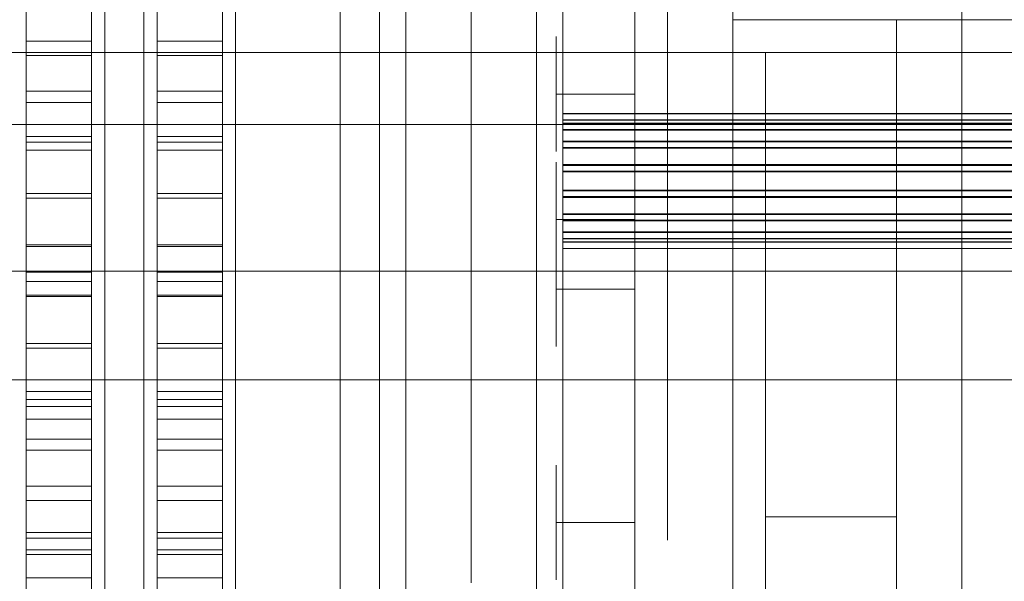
# Model space of a CAD drawing. Header units: millimetres. Extents: x -4395 to 65662, y -65530 to 6847.
# Tile 167 of 256: x -1559 to -1408, y -34431 to -34345. Entities that reach past the tile are written whole.
import ezdxf

# ---------------------------------------------------------------- set-up
doc = ezdxf.new("R2010")
doc.units = ezdxf.units.MM
for name, color, linetype, lineweight in [('COTAS_O', 1, 'Continuous', 0), ('frontal_briquetadora', 7, 'Continuous', 0), ('frontal_C03', 7, 'Continuous', 0), ('frontal_tolva', 7, 'Continuous', 0)]:
    doc.layers.add(name, color=color, linetype=linetype, lineweight=lineweight)
doc.dimstyles.new('R19_100', dxfattribs={"dimtxt": 250, "dimasz": 150, "dimexe": 150, "dimexo": 80, "dimgap": 100, "dimtad": 1, "dimtih": 1, "dimtoh": 1, "dimdsep": 46, "dimcen": 0.09, "dimadec": 0, "dimazin": 0, "dimtfac": 1, "dimtdec": 4, "dimtofl": 0, "dimtmove": 0, "dimatfit": 3, "dimfxl": 1, "dimtolj": 1, "dimtzin": 0, "dimarcsym": 0})

# ---------------------------------------------------------------- blocks, each defined once
blk = doc.blocks.new('DIM_R33_42')
at = {"layer": 'COTAS_O'}
for p, q in [((-1725, -31700), (-1025, -31700)), ((-1025, -31700), (-1070, -31850)), ((-1025, -34400), (-1025, -31700)), ((-1025, -31700), (-980, -31850)), ((-1025, -34400), (-1070, -34250)), ((-1025, -34400), (-980, -34250)), ((-1725, -34400), (-1025, -34400))]:
    blk.add_line(p, q, dxfattribs=at)
blk.add_text('2700 O', height=250, rotation=90, dxfattribs=at).set_placement((-1125, -33050))
blk = doc.blocks.new('DIM_R33_43')
at = {"layer": 'COTAS_O'}
for p, q in [((-1725, -33700), (-1575, -33655)), ((1725, -33700), (1575, -33655)), ((-1725, -34400), (-1725, -33700)), ((-1725, -33700), (1725, -33700)), ((-1725, -33700), (-1575, -33745)), ((1725, -33700), (1575, -33745)), ((1725, -34400), (1725, -33700))]:
    blk.add_line(p, q, dxfattribs=at)
blk.add_text('3450 O', height=250, dxfattribs=at).set_placement((0, -33600))
blk = doc.blocks.new('DIM_R33_48')
at = {"layer": 'COTAS_O'}
for p, q in [((-1480, -33670), (-780, -33670)), ((-780, -33670), (-825, -33820)), ((-780, -36000), (-780, -33670)), ((-780, -33670), (-735, -33820)), ((-780, -36000), (-825, -35850)), ((-780, -36000), (-735, -35850)), ((-1480, -36000), (-780, -36000))]:
    blk.add_line(p, q, dxfattribs=at)
blk.add_text('2330 O', height=250, rotation=90, dxfattribs=at).set_placement((-880, -34835))

msp = doc.modelspace()

# ---------------------------------------------------------------- linework, layer by layer
at = {"layer": 'frontal_briquetadora'}
for p, q in [((-1450, -34310), (-1450, -34345)), ((-1546, -34345.082), (-1546, -34326.995)), ((-1540, -34345.082), (-1540, -34326.995)), ((-1526, -34345.082), (-1526, -34326.995)), ((-1510, -34345.082), (-1510, -34326.995)), ((-1465, -34328.667), (-1465, -34346.248)), ((-1546, -34330), (-1546, -34349.862)), ((-1546, -34330), (-1546, -34349.621)), ((-1540, -34330), (-1540, -34349.862)), ((-1540, -34330), (-1540, -34349.621)), ((-1526, -34330), (-1526, -34349.862)), ((-1526, -34330), (-1526, -34349.621)), ((-1510, -34330), (-1510, -34349.721)), ((-1510, -34330), (-1510, -34349.862)), ((-1510, -34330), (-1510, -34349.294)), ((-1490, -34330), (-1490, -34349.294)), ((-1460, -34330), (-1460, -34349.752)), ((-1465, -34339.121), (-1465, -34357.768)), ((-1558, -34348.262), (-1558, -34340.735)), ((-1548, -34348.262), (-1548, -34340.735)), ((-1538, -34348.262), (-1538, -34340.735)), ((-1528, -34348.262), (-1528, -34340.735)), ((-1450, -34345), (-1450, -34340.118)), ((-1450, -34340.292), (-1450, -34345)), ((-1558, -34341.896), (-1558, -34362.811)), ((-1558, -34342.212), (-1558, -34363.683)), ((-1548, -34341.896), (-1548, -34362.811)), ((-1548, -34342.212), (-1548, -34363.683)), ((-1538, -34341.896), (-1538, -34362.811)), ((-1538, -34342.212), (-1538, -34363.683)), ((-1528, -34341.896), (-1528, -34362.811)), ((-1528, -34342.212), (-1528, -34363.683)), ((-1558, -34350.441), (-1558, -34343.381)), ((-1548, -34350.441), (-1548, -34343.381)), ((-1538, -34350.441), (-1538, -34343.381)), ((-1528, -34350.441), (-1528, -34343.381)), ((-1450, -34345), (-1450, -34342.871)), ((-1450, -34363.614), (-1450, -34344.06)), ((-1546, -34363.649), (-1546, -34344.436)), ((-1546, -34364.025), (-1546, -34345.082)), ((-1540, -34363.649), (-1540, -34344.436)), ((-1540, -34364.025), (-1540, -34345.082)), ((-1526, -34363.649), (-1526, -34344.436)), ((-1526, -34364.025), (-1526, -34345.082)), ((-1510, -34364.025), (-1510, -34345.082)), ((-1450, -34345), (-1425, -34345)), ((-1450, -34345), (-590, -34345)), ((-620, -34345), (-1425, -34345)), ((-1425, -34345), (-1425, -34363.493)), ((-1425, -34345), (-1425, -34363.004)), ((-1425, -34345), (-1425, -34510)), ((-1425, -34345), (-1425, -34360.902)), ((-1425, -34357.983), (-1425, -34345)), ((-1425, -34500), (-1425, -34345)), ((-1465, -34346.248), (-1465, -34361.724)), ((-1558, -34355.92), (-1558, -34348.262)), ((-1558, -34348.262), (-1548, -34348.262)), ((-1548, -34355.92), (-1548, -34348.262)), ((-1538, -34355.92), (-1538, -34348.262)), ((-1538, -34348.262), (-1528, -34348.262)), ((-1528, -34355.92), (-1528, -34348.262)), ((-1477, -34349.293), (-1477, -34347.555)), ((-1465, -34349.293), (-1465, -34347.555)), ((-1546, -34349.621), (-1546, -34369.158)), ((-1546, -34349.862), (-1546, -34369.642)), ((-1540, -34349.621), (-1540, -34369.158)), ((-1540, -34349.862), (-1540, -34369.642)), ((-1526, -34349.621), (-1526, -34369.158)), ((-1526, -34349.862), (-1526, -34369.642)), ((-1510, -34349.294), (-1510, -34367.93)), ((-1510, -34349.721), (-1510, -34367.845)), ((-1510, -34349.862), (-1510, -34369.642)), ((-1490, -34349.294), (-1490, -34367.93)), ((-1477, -34352.425), (-1477, -34349.293)), ((-1465, -34352.425), (-1465, -34349.293)), ((-1460, -34349.752), (-1460, -34368.64)), ((-1445, -34685), (-1445, -34350)), ((-1425, -34350), (-1445, -34350)), ((-1425, -34350), (-1425, -34685)), ((-1558, -34357.624), (-1558, -34350.441)), ((-1558, -34350.441), (-1548, -34350.441)), ((-1548, -34357.624), (-1548, -34350.441)), ((-1538, -34357.624), (-1538, -34350.441)), ((-1538, -34350.441), (-1528, -34350.441)), ((-1528, -34357.624), (-1528, -34350.441)), ((-1477, -34356.33), (-1477, -34352.425)), ((-1465, -34356.33), (-1465, -34352.425)), ((-1510, -34359.632), (-1510, -34353.762)), ((-1450, -34359.818), (-1450, -34353.994)), ((-1558, -34363.681), (-1558, -34355.92)), ((-1558, -34355.92), (-1548, -34355.92)), ((-1548, -34363.681), (-1548, -34355.92)), ((-1538, -34363.681), (-1538, -34355.92)), ((-1538, -34355.92), (-1528, -34355.92)), ((-1528, -34363.681), (-1528, -34355.92)), ((-1558, -34364.904), (-1558, -34357.624)), ((-1558, -34357.624), (-1548, -34357.624)), ((-1548, -34364.904), (-1548, -34357.624)), ((-1538, -34364.904), (-1538, -34357.624)), ((-1538, -34357.624), (-1528, -34357.624)), ((-1528, -34364.904), (-1528, -34357.624)), ((-1465, -34356.33), (-1477, -34356.33)), ((-1477, -34356.33), (-1477, -34360.235)), ((-1465, -34356.33), (-1465, -34360.235)), ((-1465, -34357.768), (-1465, -34375.34)), ((-1425, -34370.433), (-1425, -34357.983)), ((-1510, -34370.21), (-1510, -34359.632)), ((-1477, -34360.235), (-1477, -34363.366)), ((-1465, -34360.235), (-1465, -34363.366)), ((-1450, -34370.313), (-1450, -34359.818)), ((-1510, -34365.418), (-1510, -34360.977)), ((-1465, -34361.724), (-1465, -34374.193)), ((-1425, -34360.902), (-1425, -34373.747)), ((-1558, -34362.811), (-1558, -34383.567)), ((-1558, -34362.811), (-1548, -34362.811)), ((-1548, -34362.811), (-1548, -34383.567)), ((-1546, -34383.4), (-1546, -34363.649)), ((-1540, -34383.4), (-1540, -34363.649)), ((-1538, -34362.811), (-1538, -34383.567)), ((-1538, -34362.811), (-1528, -34362.811)), ((-1528, -34362.811), (-1528, -34383.567)), ((-1526, -34383.4), (-1526, -34363.649)), ((-1477, -34363.366), (-1477, -34365.104)), ((-1465, -34363.366), (-1465, -34365.104)), ((-1450, -34383.4), (-1450, -34363.614)), ((-1425, -34363.004), (-1425, -34379.88)), ((-1425, -34363.493), (-1425, -34380.628)), ((-1558, -34371.516), (-1558, -34363.681)), ((-1558, -34363.683), (-1558, -34384.991)), ((-1558, -34363.683), (-1548, -34363.683)), ((-1558, -34372.253), (-1558, -34364.904)), ((-1558, -34364.904), (-1548, -34364.904)), ((-1548, -34371.516), (-1548, -34363.681)), ((-1548, -34363.683), (-1548, -34384.991)), ((-1548, -34372.253), (-1548, -34364.904)), ((-1546, -34383.4), (-1546, -34364.025)), ((-1540, -34383.4), (-1540, -34364.025)), ((-1538, -34371.516), (-1538, -34363.681)), ((-1538, -34363.683), (-1538, -34384.991)), ((-1538, -34363.683), (-1528, -34363.683)), ((-1538, -34372.253), (-1538, -34364.904)), ((-1538, -34364.904), (-1528, -34364.904)), ((-1528, -34371.516), (-1528, -34363.681)), ((-1528, -34363.683), (-1528, -34384.991)), ((-1528, -34372.253), (-1528, -34364.904)), ((-1526, -34383.4), (-1526, -34364.025)), ((-1510, -34383.4), (-1510, -34364.025)), ((-1510, -34373.421), (-1510, -34365.418)), ((-1510, -34367.845), (-1510, -34382.902)), ((-1510, -34367.93), (-1510, -34385.275)), ((-1490, -34367.93), (-1490, -34385.275)), ((-1477, -34368.484), (-1477, -34366.746)), ((-1465, -34368.484), (-1465, -34366.746)), ((-1546, -34369.158), (-1546, -34388.527)), ((-1546, -34369.642), (-1546, -34389.259)), ((-1540, -34369.158), (-1540, -34388.527)), ((-1540, -34369.642), (-1540, -34389.259)), ((-1526, -34369.158), (-1526, -34388.527)), ((-1526, -34369.642), (-1526, -34389.259)), ((-1510, -34369.642), (-1510, -34389.259)), ((-1477, -34371.615), (-1477, -34368.484)), ((-1465, -34371.615), (-1465, -34368.484)), ((-1460, -34368.64), (-1460, -34385.84)), ((-1510, -34383.4), (-1510, -34370.21)), ((-1450, -34383.4), (-1450, -34370.313)), ((-1425, -34382.237), (-1425, -34370.433)), ((-1558, -34379.396), (-1558, -34371.516)), ((-1558, -34371.516), (-1548, -34371.516)), ((-1558, -34379.644), (-1558, -34372.253)), ((-1558, -34372.253), (-1548, -34372.253)), ((-1548, -34379.396), (-1548, -34371.516)), ((-1548, -34379.644), (-1548, -34372.253)), ((-1538, -34379.396), (-1538, -34371.516)), ((-1538, -34371.516), (-1528, -34371.516)), ((-1538, -34379.644), (-1538, -34372.253)), ((-1538, -34372.253), (-1528, -34372.253)), ((-1528, -34379.396), (-1528, -34371.516)), ((-1528, -34379.644), (-1528, -34372.253)), ((-1477, -34375.52), (-1477, -34371.615)), ((-1465, -34375.52), (-1465, -34371.615)), ((-1510, -34383.4), (-1510, -34373.421)), ((-1465, -34374.193), (-1465, -34382.931)), ((-1425, -34373.747), (-1425, -34382.764)), ((-1465, -34375.52), (-1477, -34375.52)), ((-1477, -34375.52), (-1477, -34379.425)), ((-1465, -34375.34), (-1465, -34391.508)), ((-1465, -34375.52), (-1465, -34379.425)), ((-1477, -34379.089), (-1477, -34377.351)), ((-1465, -34379.089), (-1465, -34377.351)), ((-1558, -34387.29), (-1558, -34379.396)), ((-1558, -34379.396), (-1548, -34379.396)), ((-1558, -34387.049), (-1558, -34379.644)), ((-1558, -34379.644), (-1548, -34379.644)), ((-1548, -34387.29), (-1548, -34379.396)), ((-1548, -34387.049), (-1548, -34379.644)), ((-1538, -34387.29), (-1538, -34379.396)), ((-1538, -34379.396), (-1528, -34379.396)), ((-1538, -34387.049), (-1538, -34379.644)), ((-1538, -34379.644), (-1528, -34379.644)), ((-1528, -34387.29), (-1528, -34379.396)), ((-1528, -34387.049), (-1528, -34379.644)), ((-1477, -34382.221), (-1477, -34379.089)), ((-1477, -34379.425), (-1477, -34382.556)), ((-1465, -34382.221), (-1465, -34379.089)), ((-1465, -34379.425), (-1465, -34382.556)), ((-1425, -34379.88), (-1425, -34395.325)), ((-1425, -34380.628), (-1425, -34395.709)), ((-1510, -34382.902), (-1510, -34393.674)), ((-1477, -34386.126), (-1477, -34382.221)), ((-1477, -34382.556), (-1477, -34384.294)), ((-1465, -34386.126), (-1465, -34382.221)), ((-1465, -34382.556), (-1465, -34384.294)), ((-1465, -34382.931), (-1465, -34387.431)), ((-1425, -34393.287), (-1425, -34382.237)), ((-1425, -34382.764), (-1425, -34387.412)), ((-1660, -34383.4), (-1510, -34383.4)), ((-1450, -34383.4), (-1599.2, -34383.4)), ((-1560, -34383.4), (-1546, -34383.4)), ((-1558, -34383.567), (-1558, -34404.063)), ((-1558, -34383.567), (-1548, -34383.567)), ((-1548, -34383.567), (-1548, -34404.063)), ((-1540, -34383.4), (-1546, -34383.4)), ((-1546, -34383.4), (-1546, -34402.775)), ((-1546, -34383.4), (-1546, -34403.151)), ((-1540, -34383.4), (-1526, -34383.4)), ((-1540, -34383.4), (-1540, -34402.775)), ((-1540, -34383.4), (-1540, -34403.151)), ((-1538, -34383.567), (-1538, -34404.063)), ((-1538, -34383.567), (-1528, -34383.567)), ((-1528, -34383.567), (-1528, -34404.063)), ((-1510, -34383.4), (-1526, -34383.4)), ((-1526, -34383.4), (-1526, -34402.775)), ((-1526, -34383.4), (-1526, -34403.151)), ((-1510, -34383.4), (-1510, -34393.379)), ((-1510, -34383.4), (-1510, -34396.59)), ((-1510, -34383.4), (-1510, -34402.775)), ((-1405, -34383.4), (-1450, -34383.4)), ((-1450, -34383.4), (-1450, -34403.186)), ((-1450, -34383.4), (-1450, -34396.487)), ((-1558, -34384.991), (-1558, -34406.032)), ((-1558, -34384.991), (-1548, -34384.991)), ((-1548, -34384.991), (-1548, -34406.032)), ((-1538, -34384.991), (-1538, -34406.032)), ((-1538, -34384.991), (-1528, -34384.991)), ((-1528, -34384.991), (-1528, -34406.032)), ((-1510, -34385.275), (-1510, -34400.738)), ((-1490, -34385.275), (-1490, -34400.738)), ((-1465, -34386.126), (-1477, -34386.126)), ((-1477, -34386.126), (-1477, -34390.031)), ((-1465, -34386.126), (-1465, -34390.031)), ((-1460, -34385.84), (-1460, -34400.599)), ((-1558, -34394.44), (-1558, -34387.049)), ((-1558, -34387.049), (-1548, -34387.049)), ((-1558, -34395.17), (-1558, -34387.29)), ((-1558, -34387.29), (-1548, -34387.29)), ((-1548, -34394.44), (-1548, -34387.049)), ((-1548, -34395.17), (-1548, -34387.29)), ((-1538, -34394.44), (-1538, -34387.049)), ((-1538, -34387.049), (-1528, -34387.049)), ((-1538, -34395.17), (-1538, -34387.29)), ((-1538, -34387.29), (-1528, -34387.29)), ((-1528, -34394.44), (-1528, -34387.049)), ((-1528, -34395.17), (-1528, -34387.29)), ((-1546, -34388.527), (-1546, -34407.646)), ((-1540, -34388.527), (-1540, -34407.646)), ((-1526, -34388.527), (-1526, -34407.646)), ((-1546, -34389.259), (-1546, -34408.633)), ((-1540, -34389.259), (-1540, -34408.633)), ((-1526, -34389.259), (-1526, -34408.633)), ((-1510, -34389.259), (-1510, -34408.633)), ((-1477, -34390.031), (-1477, -34393.162)), ((-1465, -34390.031), (-1465, -34393.162)), ((-1465, -34391.508), (-1465, -34405.971)), ((-1510, -34393.379), (-1510, -34401.382)), ((-1510, -34393.674), (-1510, -34399.287)), ((-1477, -34393.162), (-1477, -34394.9)), ((-1465, -34393.162), (-1465, -34394.9)), ((-1425, -34403.48), (-1425, -34393.287)), ((-1558, -34401.79), (-1558, -34394.44)), ((-1558, -34394.44), (-1548, -34394.44)), ((-1558, -34403.006), (-1558, -34395.17)), ((-1558, -34395.17), (-1548, -34395.17)), ((-1548, -34401.79), (-1548, -34394.44)), ((-1548, -34403.006), (-1548, -34395.17)), ((-1538, -34401.79), (-1538, -34394.44)), ((-1538, -34394.44), (-1528, -34394.44)), ((-1538, -34403.006), (-1538, -34395.17)), ((-1538, -34395.17), (-1528, -34395.17)), ((-1528, -34401.79), (-1528, -34394.44)), ((-1528, -34403.006), (-1528, -34395.17)), ((-1510, -34396.59), (-1510, -34407.168)), ((-1450, -34396.487), (-1450, -34406.982)), ((-1425, -34395.325), (-1425, -34409.062)), ((-1425, -34395.709), (-1425, -34408.124)), ((-1510, -34400.738), (-1510, -34413.792)), ((-1490, -34400.738), (-1490, -34413.792)), ((-1460, -34400.599), (-1460, -34412.272)), ((-1558, -34409.071), (-1558, -34401.79)), ((-1558, -34401.79), (-1548, -34401.79)), ((-1548, -34409.071), (-1548, -34401.79)), ((-1546, -34402.775), (-1546, -34421.718)), ((-1540, -34402.775), (-1540, -34421.718)), ((-1538, -34409.071), (-1538, -34401.79)), ((-1538, -34401.79), (-1528, -34401.79)), ((-1528, -34409.071), (-1528, -34401.79)), ((-1526, -34402.775), (-1526, -34421.718)), ((-1510, -34401.382), (-1510, -34405.823)), ((-1510, -34402.775), (-1510, -34421.718)), ((-1558, -34410.768), (-1558, -34403.006)), ((-1558, -34403.006), (-1548, -34403.006)), ((-1558, -34404.063), (-1558, -34424.199)), ((-1558, -34404.063), (-1548, -34404.063)), ((-1548, -34410.768), (-1548, -34403.006)), ((-1548, -34404.063), (-1548, -34424.199)), ((-1546, -34403.151), (-1546, -34422.364)), ((-1540, -34403.151), (-1540, -34422.364)), ((-1538, -34410.768), (-1538, -34403.006)), ((-1538, -34403.006), (-1528, -34403.006)), ((-1538, -34404.063), (-1538, -34424.199)), ((-1538, -34404.063), (-1528, -34404.063)), ((-1528, -34410.768), (-1528, -34403.006)), ((-1528, -34404.063), (-1528, -34424.199)), ((-1526, -34403.151), (-1526, -34422.364)), ((-1450, -34403.186), (-1450, -34422.74)), ((-1425, -34412.724), (-1425, -34403.48)), ((-1558, -34406.032), (-1558, -34426.703)), ((-1558, -34406.032), (-1548, -34406.032)), ((-1548, -34406.032), (-1548, -34426.703)), ((-1538, -34406.032), (-1538, -34426.703)), ((-1538, -34406.032), (-1528, -34406.032)), ((-1528, -34406.032), (-1528, -34426.703)), ((-1510, -34407.168), (-1510, -34413.038)), ((-1465, -34405.971), (-1465, -34418.461)), ((-1450, -34406.982), (-1450, -34412.806)), ((-1546, -34407.646), (-1546, -34426.432)), ((-1546, -34408.633), (-1546, -34427.684)), ((-1540, -34407.646), (-1540, -34426.432)), ((-1540, -34408.633), (-1540, -34427.684)), ((-1526, -34407.646), (-1526, -34426.432)), ((-1526, -34408.633), (-1526, -34427.684)), ((-1510, -34408.633), (-1510, -34427.684)), ((-1425, -34408.124), (-1425, -34417.371)), ((-1558, -34416.256), (-1558, -34409.071)), ((-1558, -34409.071), (-1548, -34409.071)), ((-1548, -34416.256), (-1548, -34409.071)), ((-1538, -34416.256), (-1538, -34409.071)), ((-1538, -34409.071), (-1528, -34409.071)), ((-1528, -34416.256), (-1528, -34409.071)), ((-1425, -34409.062), (-1425, -34420.845)), ((-1558, -34418.428), (-1558, -34410.768)), ((-1558, -34410.768), (-1548, -34410.768)), ((-1548, -34418.428), (-1548, -34410.768)), ((-1538, -34418.428), (-1538, -34410.768)), ((-1538, -34410.768), (-1528, -34410.768)), ((-1528, -34418.428), (-1528, -34410.768)), ((-1477, -34414.764), (-1477, -34413.026)), ((-1465, -34414.764), (-1465, -34413.026)), ((-1460, -34412.272), (-1460, -34420.35)), ((-1425, -34420.934), (-1425, -34412.724)), ((-1510, -34413.792), (-1510, -34423.992)), ((-1490, -34413.792), (-1490, -34423.992)), ((-1477, -34417.895), (-1477, -34414.764)), ((-1465, -34417.895), (-1465, -34414.764)), ((-1558, -34423.318), (-1558, -34416.256)), ((-1558, -34416.256), (-1548, -34416.256)), ((-1548, -34423.318), (-1548, -34416.256)), ((-1538, -34423.318), (-1538, -34416.256)), ((-1538, -34416.256), (-1528, -34416.256)), ((-1528, -34423.318), (-1528, -34416.256)), ((-1425, -34417.371), (-1425, -34423.073)), ((-1558, -34425.957), (-1558, -34418.428)), ((-1558, -34418.428), (-1548, -34418.428)), ((-1548, -34425.957), (-1548, -34418.428)), ((-1538, -34425.957), (-1538, -34418.428)), ((-1538, -34418.428), (-1528, -34418.428)), ((-1528, -34425.957), (-1528, -34418.428)), ((-1477, -34421.8), (-1477, -34417.895)), ((-1465, -34421.8), (-1465, -34417.895)), ((-1465, -34418.461), (-1465, -34428.743)), ((-1460, -34420.35), (-1460, -34424.48)), ((-1425, -34420.845), (-1425, -34430.464)), ((-1546, -34421.718), (-1546, -34439.805)), ((-1540, -34421.718), (-1540, -34439.805)), ((-1526, -34421.718), (-1526, -34439.805)), ((-1510, -34421.718), (-1510, -34439.805)), ((-1465, -34421.8), (-1477, -34421.8)), ((-1477, -34421.8), (-1477, -34425.705)), ((-1465, -34421.8), (-1465, -34425.705)), ((-1425, -34420.934), (-1445, -34420.934)), ((-1445, -34685), (-1445, -34420.934)), ((-1445, -34420.934), (-1445, -34423.522)), ((-1425, -34622.143), (-1425, -34420.934)), ((-1558, -34430.23), (-1558, -34423.318)), ((-1558, -34423.318), (-1548, -34423.318)), ((-1548, -34430.23), (-1548, -34423.318)), ((-1546, -34422.364), (-1546, -34440.514)), ((-1540, -34422.364), (-1540, -34440.514)), ((-1538, -34430.23), (-1538, -34423.318)), ((-1538, -34423.318), (-1528, -34423.318)), ((-1528, -34430.23), (-1528, -34423.318)), ((-1526, -34422.364), (-1526, -34440.514)), ((-1450, -34422.74), (-1450, -34441.832)), ((-1445, -34423.522), (-1445, -34425.975)), ((-1425, -34423.073), (-1425, -34425)), ((-1558, -34424.199), (-1558, -34443.878)), ((-1558, -34424.199), (-1548, -34424.199)), ((-1548, -34424.199), (-1548, -34443.878)), ((-1538, -34424.199), (-1538, -34443.878)), ((-1538, -34424.199), (-1528, -34424.199)), ((-1528, -34424.199), (-1528, -34443.878)), ((-1510, -34423.992), (-1510, -34430.992)), ((-1490, -34423.992), (-1490, -34430.992)), ((-1558, -34433.326), (-1558, -34425.957)), ((-1558, -34425.957), (-1548, -34425.957)), ((-1558, -34426.703), (-1558, -34446.905)), ((-1558, -34426.703), (-1548, -34426.703)), ((-1548, -34433.326), (-1548, -34425.957)), ((-1548, -34426.703), (-1548, -34446.905)), ((-1546, -34426.432), (-1546, -34444.805)), ((-1540, -34426.432), (-1540, -34444.805)), ((-1538, -34433.326), (-1538, -34425.957)), ((-1538, -34425.957), (-1528, -34425.957)), ((-1538, -34426.703), (-1538, -34446.905)), ((-1538, -34426.703), (-1528, -34426.703)), ((-1528, -34433.326), (-1528, -34425.957)), ((-1528, -34426.703), (-1528, -34446.905)), ((-1526, -34426.432), (-1526, -34444.805)), ((-1477, -34425.705), (-1477, -34428.836)), ((-1465, -34425.705), (-1465, -34428.836)), ((-1445, -34425.975), (-1445, -34428.289)), ((-1546, -34427.684), (-1546, -34446.333)), ((-1540, -34427.684), (-1540, -34446.333)), ((-1526, -34427.684), (-1526, -34446.333)), ((-1510, -34427.684), (-1510, -34446.333)), ((-1445, -34428.289), (-1445, -34430.461)), ((-1477, -34428.836), (-1477, -34430.574)), ((-1465, -34428.743), (-1465, -34436.628)), ((-1465, -34428.836), (-1465, -34430.574)), ((-1558, -34436.967), (-1558, -34430.23)), ((-1558, -34430.23), (-1548, -34430.23)), ((-1548, -34436.967), (-1548, -34430.23)), ((-1538, -34436.967), (-1538, -34430.23)), ((-1538, -34430.23), (-1528, -34430.23)), ((-1528, -34436.967), (-1528, -34430.23)), ((-1445, -34430.461), (-1445, -34432.49)), ((-1425, -34430.464), (-1425, -34437.746))]:
    msp.add_line(p, q, dxfattribs=at)
at = {"layer": 'frontal_C03'}
for p, q in [((-1480, -35237.853), (-1480, -32581.274)), ((-1476, -32581.274), (-1476, -35237.853)), ((-1415, -32581.274), (-1415, -35237.853)), ((-1480, -32585.202), (-1480, -35241.781)), ((-1415, -35241.781), (-1415, -32585.202)), ((-1480, -35724.97), (-1480, -33068.391)), ((-1415, -33068.391), (-1415, -35724.97)), ((-1480, -33072.319), (-1480, -35728.898)), ((-1476, -35728.898), (-1476, -33072.319)), ((-1415, -35728.898), (-1415, -33072.319)), ((-1504, -33352.082), (-1504, -35988)), ((-1500, -35988), (-1500, -33352.082)), ((-1504, -34081.095), (-1504, -35988)), ((-1500, -35988), (-1500, -34081.095)), ((-1476, -34359.333), (-1476, -34359.306)), ((-1476, -34359.306), (-1476, -34360.775)), ((1516, -34359.306), (-1476, -34359.306)), ((-1476, -34360.85), (-1476, -34359.333)), ((1516, -34359.333), (-1476, -34359.333)), ((-1476, -34360.323), (-1476, -34360.297)), ((-1476, -34360.297), (-1476, -34361.765)), ((1516, -34360.297), (-1476, -34360.297)), ((-1476, -34361.841), (-1476, -34360.323)), ((1516, -34360.323), (-1476, -34360.323)), ((-1476, -34360.775), (-1476, -34363.515)), ((1516, -34360.775), (-1476, -34360.775)), ((-1476, -34363.628), (-1476, -34360.85)), ((1516, -34360.85), (-1476, -34360.85)), ((-1476, -34361.765), (-1476, -34364.505)), ((1516, -34361.765), (-1476, -34361.765)), ((-1476, -34364.619), (-1476, -34361.841)), ((1516, -34361.841), (-1476, -34361.841)), ((-1476, -34363.515), (-1476, -34367.109)), ((1516, -34363.515), (-1476, -34363.515)), ((-1476, -34367.243), (-1476, -34363.628)), ((1516, -34363.628), (-1476, -34363.628)), ((-1476, -34364.505), (-1476, -34368.1)), ((1516, -34364.505), (-1476, -34364.505)), ((-1476, -34368.234), (-1476, -34364.619)), ((1516, -34364.619), (-1476, -34364.619)), ((-1476, -34367.109), (-1476, -34371.011)), ((1516, -34367.109), (-1476, -34367.109)), ((-1476, -34371.145), (-1476, -34367.243)), ((-1476, -34367.243), (1516, -34367.243)), ((-1476, -34368.1), (-1476, -34372.002)), ((1516, -34368.1), (-1476, -34368.1)), ((-1476, -34372.135), (-1476, -34368.234)), ((-1476, -34368.234), (1516, -34368.234)), ((-1476, -34371.011), (-1476, -34374.626)), ((1516, -34371.011), (-1476, -34371.011)), ((-1476, -34374.739), (-1476, -34371.145)), ((1516, -34371.145), (-1476, -34371.145)), ((-1476, -34372.002), (-1476, -34375.617)), ((1516, -34372.002), (-1476, -34372.002)), ((-1476, -34375.73), (-1476, -34372.135)), ((1516, -34372.135), (-1476, -34372.135)), ((-1476, -34374.626), (-1476, -34377.404)), ((1516, -34374.626), (-1476, -34374.626)), ((-1476, -34377.479), (-1476, -34374.739)), ((1516, -34374.739), (-1476, -34374.739)), ((-1476, -34375.617), (-1476, -34378.394)), ((1516, -34375.617), (-1476, -34375.617)), ((-1476, -34378.47), (-1476, -34375.73)), ((1516, -34375.73), (-1476, -34375.73)), ((-1476, -34377.404), (-1476, -34378.921)), ((1516, -34377.404), (-1476, -34377.404)), ((-1476, -34378.948), (-1476, -34377.479)), ((1516, -34377.479), (-1476, -34377.479)), ((-1476, -34378.394), (-1476, -34379.912)), ((1516, -34378.394), (-1476, -34378.394)), ((-1476, -34379.939), (-1476, -34378.47)), ((1516, -34378.47), (-1476, -34378.47)), ((-1476, -34378.921), (-1476, -34378.948)), ((1516, -34378.921), (-1476, -34378.921)), ((1516, -34378.948), (-1476, -34378.948)), ((-1476, -34379.912), (-1476, -34379.939)), ((1516, -34379.912), (-1476, -34379.912)), ((1516, -34379.939), (-1476, -34379.939))]:
    msp.add_line(p, q, dxfattribs=at)
at = {"layer": 'frontal_tolva'}
for p, q in [((-1821.5, -34350), (1821.5, -34350)), ((-1821.5, -34361), (1821.5, -34361))]:
    msp.add_line(p, q, dxfattribs=at)

# ---------------------------------------------------------------- dimensions: what is measured, and where the dimension line sits
at = {"layer": 'COTAS_O'}
for p1, p2, distance, picture, middle in [((-1725, -34400), (-1725, -31700), -700, 'DIM_R33_42', (-1025, -33050)), ((-1725, -34400), (1725, -34400), 700, 'DIM_R33_43', (0, -33700)), ((-1480, -36000), (-1480, -33670), -700, 'DIM_R33_48', (-780, -34835))]:
    dim = msp.add_aligned_dim(p1=p1, p2=p2, distance=distance, text='<> O', dimstyle='R19_100', dxfattribs=at)
    dim.commit()
    dim.dimension.update_dxf_attribs({"geometry": picture, "text_midpoint": middle})

doc.saveas('drawing.dxf')
